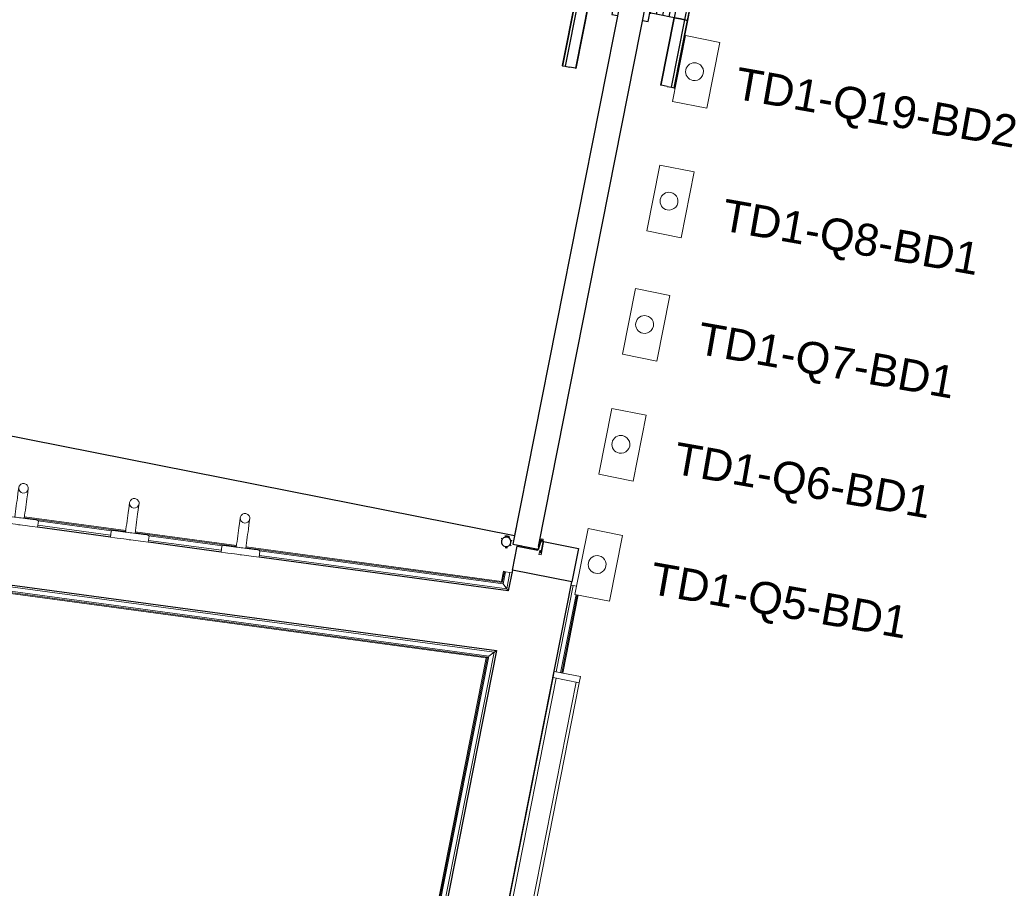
# Model space of a CAD drawing. Header units: millimetres. Extents: x -2845 to 74565, y -36590 to 13748.
# Tile 70 of 90: x 53018 to 54560, y -20668 to -19308. Entities that reach past the tile are written whole.
import ezdxf

# ---------------------------------------------------------------- set-up
doc = ezdxf.new("R2010")
doc.units = ezdxf.units.MM
for name, color, linetype, lineweight in [('A-DETL-GENF', 7, 'Continuous', 18), ('A-DOOR', 7, 'Continuous', 25), ('A-FLOR', 7, 'Continuous', 25), ('A-FLOR-HRAL', 7, 'Continuous', 18), ('A-WALL', 7, 'Continuous', 25), ('I-FURN', 7, 'Continuous', 18), ('INSTAL ELECTRIQUE', 7, 'Continuous', 18), ('MOBILIER', 7, 'Continuous', 18), ('Q-SPCQ', 7, 'Continuous', 18)]:
    doc.layers.add(name, color=color, linetype=linetype, lineweight=lineweight)
doc.styles.add('Arial_3', font='arial.ttf', dxfattribs={"height": 50})

# ---------------------------------------------------------------- blocks, each defined once
blk = doc.blocks.new('PRT_SIMPLE_HUI_58x68x48 - PRT_BOIS_1V_930x2040x40-V9-2021_015_1111_DCE_1_50_N0 FINI_CFO_PCN')
at = {"layer": 'A-DETL-GENF', "lineweight": 25}
h = blk.add_hatch(color=256, dxfattribs=at)
h.paths.add_polyline_path([(-483.8, -9.7), (-489, -8), (-508.5, -8), (-508.5, -11.5), (-502, -11.5), (-502.2, -10.2), (-505.2, -10.2), (-505.2, -9.3), (-488.2, -9.5), (-485.1, -10.6)])
h.paths.add_polyline_path([(-483.8, -9.7), (-485.1, -11.7), (-496.1, -13.2), (-500.5, -13.2), (-500.5, -14.5), (-495.8, -14.5), (-483.8, -12.8), (-483.8, -10.4)])
h = blk.add_hatch(color=256, dxfattribs=at)
h.paths.add_polyline_path([(413.8, -9.7), (413.8, -12.8), (426.3, -14.5), (430.5, -14.5), (430.2, -13.2), (425.7, -13.1), (415.1, -11.7), (414.5, -10.7)])
h.paths.add_polyline_path([(438.5, -8), (418.5, -8), (413.8, -9.7), (415.1, -10.6), (418.8, -9.3), (435.2, -9.6), (435.2, -10.2), (432, -10.2), (432, -11.5), (438.5, -11.5), (438.5, -8.7)])
at = {"layer": 'A-DETL-GENF'}
for p, q in [((-488.5, -8), (-508.5, -8)), ((-508.5, -8), (-508.5, -11.5)), ((-508.5, -11.5), (-502, -11.5)), ((-505.2, -10.2), (-505.2, -9.3)), ((-505.2, -9.3), (-488.7, -9.3)), ((-502, -10.2), (-505.2, -10.2)), ((-502, -11.5), (-502, -10.2)), ((-496.1, -13.2), (-500.5, -13.2)), ((-500.5, -13.2), (-500.5, -14.5)), ((-500.5, -14.5), (-496, -14.5)), ((-485.1, -11.7), (-496.1, -13.2)), ((-496, -14.5), (-483.8, -12.8)), ((-488.7, -9.3), (-485.1, -10.6)), ((-483.8, -9.7), (-488.5, -8)), ((-485.1, -10.6), (-485.1, -11.7)), ((-483.8, -12.8), (-483.8, -9.7)), ((418.5, -8), (413.8, -9.7)), ((413.8, -9.7), (413.8, -12.8)), ((413.8, -12.8), (426, -14.5)), ((415.1, -10.6), (418.7, -9.3)), ((415.1, -11.7), (415.1, -10.6)), ((426.1, -13.2), (415.1, -11.7)), ((438.5, -8), (418.5, -8)), ((418.7, -9.3), (435.2, -9.3)), ((426, -14.5), (430.5, -14.5)), ((430.5, -13.2), (426.1, -13.2)), ((430.5, -14.5), (430.5, -13.2)), ((435.2, -10.2), (432, -10.2)), ((432, -10.2), (432, -11.5)), ((432, -11.5), (438.5, -11.5)), ((435.2, -9.3), (435.2, -10.2)), ((438.5, -11.5), (438.5, -8))]:
    blk.add_line(p, q, dxfattribs=at)
at = {"layer": 'A-DOOR'}
for p, q in [((-427.1, 55), (-450.6, 55)), ((-450.6, 55), (-450.6, 54.5)), ((-450.6, 54.5), (-450.6, 50.4)), ((-427.1, 54.5), (-450.6, 54.5)), ((-450.6, 50.4), (-450.6, 43.3)), ((-427.1, 50.4), (-450.6, 50.4)), ((-319.6, 55), (-427.1, 55)), ((-427.1, 55), (-427.1, 54.5)), ((-427.1, 54.5), (-427.1, 55)), ((-427.1, 54.5), (-427.1, 50.4)), ((-319.6, 54.5), (-427.1, 54.5)), ((-427.1, 50.4), (-427.1, 54.5)), ((-427.1, 50.4), (-427.1, 43.3)), ((-319.6, 50.4), (-427.1, 50.4)), ((-427.1, 43.3), (-427.1, 50.4)), ((-319.6, 54.5), (-319.6, 55)), ((-319.6, 50.4), (-319.6, 54.5)), ((-319.6, 43.3), (-319.6, 50.4)), ((-450.6, 34), (-450.6, 43.3)), ((-450.6, 25.6), (-450.6, 34)), ((-427.1, 34), (-450.6, 34)), ((-427.1, 34), (-427.1, 43.3)), ((-427.1, 43.3), (-427.1, 34)), ((-427.1, 32.8), (-427.1, 34)), ((-319.6, 34), (-427.1, 34)), ((-427.1, 34), (-427.1, 25.6)), ((-427.1, 32.8), (-319.6, 32.8)), ((-319.6, 43.3), (-319.6, 34)), ((-319.6, 34), (-319.6, 32.8)), ((-450.6, 15.2), (-450.6, 25.6)), ((-427.1, 25.6), (-450.6, 25.6)), ((-427.1, 25.6), (-427.1, 15.2)), ((-450.6, 4.4), (-450.6, 15.2)), ((-427.1, 15.2), (-450.6, 15.2)), ((-450.6, -4), (-450.6, 4.4)), ((-450.6, 4.4), (-427.1, 4.4)), ((-427.1, 15.2), (-427.1, 4.4)), ((-427.1, 4.4), (-427.1, -4)), ((-499.5, -14.5), (-499.5, -54.5)), ((426, -14.5), (-496, -14.5)), ((-465.6, -5.5), (-465.6, -14.5)), ((-413.4, -5.5), (-465.6, -5.5)), ((-450.6, -4), (-450.6, -5)), ((-450.6, -5), (-427.1, -5)), ((-427.1, -5), (-427.1, -4)), ((-413.4, -14.5), (-413.4, -5.5)), ((430.5, -54.5), (430.5, -14.5)), ((-499.5, -54.5), (430.5, -54.5)), ((-465.6, -54.5), (-465.6, -63.5)), ((-413.4, -63.5), (-413.4, -54.5)), ((417, -54.5), (417, -977.5)), ((-465.6, -63.5), (-413.4, -63.5)), ((-427.1, -64), (-450.6, -64)), ((-450.6, -64), (-450.6, -65)), ((-450.6, -73.4), (-450.6, -65)), ((-450.6, -84.2), (-450.6, -73.4)), ((-427.1, -73.4), (-450.6, -73.4)), ((-427.1, -65), (-427.1, -64)), ((-427.1, -65), (-427.1, -73.4)), ((-427.1, -73.4), (-427.1, -84.2)), ((-450.6, -94.6), (-450.6, -84.2)), ((-450.6, -84.2), (-427.1, -84.2)), ((-427.1, -84.2), (-427.1, -94.6)), ((-450.6, -103), (-450.6, -94.6)), ((-450.6, -94.6), (-427.1, -94.6)), ((-450.6, -112.3), (-450.6, -103)), ((-450.6, -103), (-427.1, -103)), ((-427.1, -94.6), (-427.1, -103)), ((-427.1, -103), (-427.1, -101.8)), ((-319.6, -101.8), (-427.1, -101.8)), ((-427.1, -112.3), (-427.1, -103)), ((-427.1, -103), (-319.6, -103)), ((-427.1, -103), (-427.1, -112.3)), ((-319.6, -101.8), (-319.6, -103)), ((-319.6, -103), (-319.6, -112.3)), ((-450.6, -112.3), (-450.6, -119.4)), ((-450.6, -119.4), (-450.6, -123.5)), ((-450.6, -119.4), (-427.1, -119.4)), ((-427.1, -112.3), (-427.1, -119.4)), ((-427.1, -119.4), (-427.1, -112.3)), ((-427.1, -119.4), (-427.1, -123.5)), ((-427.1, -119.4), (-319.6, -119.4)), ((-427.1, -123.5), (-427.1, -119.4)), ((-319.6, -119.4), (-319.6, -112.3)), ((-319.6, -123.5), (-319.6, -119.4)), ((-450.6, -123.5), (-450.6, -124)), ((-450.6, -123.5), (-427.1, -123.5)), ((-450.6, -124), (-427.1, -124)), ((-427.1, -123.5), (-427.1, -124)), ((-427.1, -123.5), (-319.6, -123.5)), ((-427.1, -124), (-427.1, -123.5)), ((-427.1, -124), (-319.6, -124)), ((-319.6, -124), (-319.6, -123.5))]:
    blk.add_line(p, q, dxfattribs=at)
for radius, start, end in [(7.5, 360, 180), (7.5, 135, 165), (9.12, 111.9887, 120), (7.5, 60, 120), (9.12, 60, 68.0113), (9.12, 155.8208, 180), (9.12, 180, 204.1792), (7.5, 180, 360), (7.5, 180, 240), (9.12, 240, 248.0113), (7.5, 270, 0), (7.5, 0, 30), (9.12, 0, 24.1792)]:
    blk.add_arc((429, -65.5), radius, start, end, dxfattribs=at)
at = {"layer": 'Q-SPCQ'}
for p, q in [((430.5, -40.5), (430.5, -54.5)), ((430.5, -54.5), (403.5, -54.5))]:
    blk.add_line(p, q, dxfattribs=at)
blk = doc.blocks.new('Garde-corps - Garde-corps-506028-2021_015_1111_DCE_1_50_N0 FINI_CFO_PCN')
at = {"layer": 'A-FLOR-HRAL'}
for p, q in [((15.2, -20108), (-143.3, -20086.5)), ((15, -20109.6), (-143.6, -20088.1)), ((-8.5, -20115.4), (-122.5, -20099.9)), ((-6.9, -20108.4), (-122.1, -20092.8)), ((188.4, -20133.1), (29.9, -20111.6)), ((188.6, -20131.4), (30.1, -20110)), ((166.5, -20131.9), (51.3, -20116.3)), ((164.9, -20138.8), (51, -20123.4)), ((603.3, -20187.6), (203.5, -20133.5)), ((604.7, -20189.5), (203.3, -20135.1)), ((611.7, -20199.4), (224.4, -20146.9)), ((606.1, -20191.4), (224.7, -20139.8)), ((606.5, -20171.8), (603.3, -20187.6)), ((608.1, -20172.1), (604.7, -20189.5)), ((609.8, -20172.5), (606.1, -20191.4)), ((608.1, -20172.1), (606.5, -20171.8)), ((608.1, -20172.1), (609.8, -20172.5)), ((609.8, -20172.5), (616.8, -20173.9)), ((616.8, -20173.9), (611.7, -20199.4)), ((619.7, -20174.4), (616.8, -20173.9)), ((606.1, -20191.4), (611.7, -20199.4))]:
    blk.add_line(p, q, dxfattribs=at)
for points, knots in [([(603.3, -20187.6), (603.4, -20187.6), (603.4, -20187.7), (603.5, -20187.8), (603.6, -20188), (603.7, -20188.2), (603.8, -20188.3), (604, -20188.5), (604.1, -20188.6), (604.1, -20188.8), (604.2, -20188.9), (604.3, -20189), (604.5, -20189.2), (604.6, -20189.4), (604.7, -20189.5)], [0.1, 0.1, 0.1, 0.1, 0.2, 0.3, 0.4, 0.475, 0.55, 0.6, 0.65, 0.7, 0.75, 0.8, 0.85, 1, 1, 1, 1]), ([(611.7, -20199.4), (611.7, -20199.4), (611.8, -20199.4), (611.9, -20199.6), (612.1, -20199.8), (612.2, -20200), (612.3, -20200.2), (612.5, -20200.4), (612.7, -20200.7), (612.9, -20201), (613.1, -20201.3), (613.3, -20201.5), (613.6, -20202), (613.9, -20202.4), (614.1, -20202.7)], [0, 0, 0, 0, 0.166667, 0.25, 0.333333, 0.416667, 0.458333, 0.5, 0.583333, 0.666667, 0.708333, 0.75, 0.833333, 1, 1, 1, 1])]:
    blk.add_open_spline(points, degree=3, knots=knots, dxfattribs=at)
blk = doc.blocks.new('Garde-corps - Garde-corps-506761-2021_015_1111_DCE_1_50_N0 FINI_CFO_PCN')
at = {"layer": 'A-FLOR-HRAL'}
for p, q in [((-2429.1, -19889.3), (592.1, -20298.7)), ((-2423.1, -19897.3), (583.7, -20304.7)), ((-2421.6, -19899.3), (581.6, -20306.2)), ((-2420.2, -19901.1), (579.6, -20307.6)), ((592.1, -20298.7), (441.7, -21060)), ((583.7, -20304.7), (592.1, -20298.7)), ((579.6, -20307.6), (222.9, -22112.6)), ((581.6, -20306.2), (224.4, -22113.9)), ((583.7, -20304.7), (393, -21269.5))]:
    blk.add_line(p, q, dxfattribs=at)
for points, knots in [([(592.1, -20298.7), (592.1, -20298.7), (592.2, -20298.6), (592.4, -20298.5), (592.6, -20298.3), (592.8, -20298.2), (593, -20298), (593.2, -20297.9), (593.5, -20297.7), (593.7, -20297.5), (594, -20297.3), (594.3, -20297.1), (594.9, -20296.7), (595.4, -20296.3), (595.7, -20296.1)], [0, 0, 0, 0, 0.166667, 0.25, 0.333333, 0.416667, 0.458333, 0.5, 0.583333, 0.625, 0.666667, 0.75, 0.833333, 1, 1, 1, 1]), ([(579.6, -20307.6), (579.7, -20307.6), (579.7, -20307.5), (579.8, -20307.4), (580, -20307.3), (580.1, -20307.2), (580.3, -20307.1), (580.4, -20307), (580.5, -20306.9), (580.7, -20306.8), (580.8, -20306.7), (581, -20306.6), (581.1, -20306.5), (581.3, -20306.4), (581.4, -20306.3), (581.5, -20306.2), (581.6, -20306.2)], [0.1, 0.1, 0.1, 0.1, 0.2, 0.3, 0.4, 0.45, 0.5, 0.55, 0.6, 0.65, 0.7, 0.75, 0.8, 0.85, 0.9, 1, 1, 1, 1])]:
    blk.add_open_spline(points, degree=3, knots=knots, dxfattribs=at)
blk = doc.blocks.new('Garde-corps - Garde-corps-511836-2021_015_1111_DCE_1_50_N0 FINI_CFO_PCN')
at = {"layer": 'A-FLOR-HRAL'}
for p, q in [((689.1, -20329.2), (715.7, -20194.2)), ((715.7, -20194.2), (712.8, -20193.6)), ((715.7, -20194.2), (721.1, -20195.3)), ((696, -20330.6), (720.2, -20208.3)), ((697.8, -20330.9), (721.9, -20208.6)), ((699.4, -20331.2), (723.5, -20208.9))]:
    blk.add_line(p, q, dxfattribs=at)
blk = doc.blocks.new('72_PATERE_HEWI SERIE 477 - Colour - 92 Anthracite grey-566101-2021_015_1111_DCE_1_50_N0 FINI_CFO_PCN')
at = {"layer": 'A-DETL-GENF'}
for p, q in [((-10342.3, -18757.7), (-10342.8, -18762.6)), ((-10342.2, -18756.2), (-10342.3, -18757.7)), ((-10342.1, -18755.1), (-10342.2, -18756.2)), ((-10340.4, -18753.8), (-10342.1, -18755.1)), ((-10331, -18754.7), (-10340.4, -18753.8)), ((-10331.8, -18762.8), (-10331, -18754.7)), ((-10398.4, -18776.9), (-10398.6, -18778.1)), ((-10397.9, -18775.6), (-10398.4, -18776.9)), ((-10397.3, -18774.5), (-10397.9, -18775.6)), ((-10396.4, -18773.5), (-10397.3, -18774.5)), ((-10395.4, -18772.7), (-10396.4, -18773.5)), ((-10394.3, -18772), (-10395.4, -18772.7)), ((-10392.6, -18771.5), (-10394.3, -18772)), ((-10391.1, -18771.4), (-10392.6, -18771.5)), ((-10384.9, -18772), (-10391.1, -18771.4)), ((-10391.1, -18771.4), (-10387.7, -18772.2)), ((-10387.7, -18772.2), (-10391.1, -18771.4)), ((-10387.7, -18772.2), (-10385.4, -18774.1)), ((-10385.4, -18774.1), (-10387.7, -18772.2)), ((-10385.4, -18774.1), (-10384, -18776.8)), ((-10384, -18776.8), (-10385.4, -18774.1)), ((-10381.2, -18772.3), (-10384.9, -18772)), ((-10384, -18776.8), (-10383.7, -18779.6)), ((-10383.7, -18779.6), (-10384, -18776.8)), ((-10374.6, -18773), (-10381.2, -18772.3)), ((-10370.3, -18773.4), (-10374.6, -18773)), ((-10365.9, -18773.9), (-10370.3, -18773.4)), ((-10361.6, -18774.3), (-10365.9, -18773.9)), ((-10357.2, -18774.7), (-10361.6, -18774.3)), ((-10352.9, -18775.2), (-10357.2, -18774.7)), ((-10348.5, -18775.6), (-10352.9, -18775.2)), ((-10344.2, -18776), (-10348.5, -18775.6)), ((-10343.6, -18770.8), (-10345.1, -18785.5)), ((-10344.4, -18778.2), (-10344.2, -18776)), ((-10342.8, -18762.6), (-10343.6, -18770.8)), ((-10333.3, -18778.3), (-10332.9, -18774.4)), ((-10332.9, -18774.4), (-10332.6, -18770.7)), ((-10332.6, -18770.7), (-10332.2, -18767.2)), ((-10332.2, -18767.2), (-10331.8, -18762.8)), ((-10398.6, -18778.1), (-10398.6, -18779.4)), ((-10398.6, -18779.4), (-10398.4, -18780.7)), ((-10398.4, -18780.7), (-10398, -18782)), ((-10398, -18782), (-10397.4, -18783.1)), ((-10397.4, -18783.1), (-10396.5, -18784.1)), ((-10396.5, -18784.1), (-10395.5, -18785)), ((-10395.5, -18785), (-10394.4, -18785.6)), ((-10394.4, -18785.6), (-10393.3, -18786.1)), ((-10393.3, -18786.1), (-10391.9, -18786.3)), ((-10389.1, -18786.1), (-10391.9, -18786.3)), ((-10391.9, -18786.3), (-10389.1, -18786.1)), ((-10391.9, -18786.3), (-10386.3, -18786.9)), ((-10386.4, -18784.7), (-10389.1, -18786.1)), ((-10389.1, -18786.1), (-10386.4, -18784.7)), ((-10384.5, -18782.3), (-10386.4, -18784.7)), ((-10386.4, -18784.7), (-10384.5, -18782.3)), ((-10386.3, -18786.9), (-10382.7, -18787.3)), ((-10383.7, -18779.6), (-10384.5, -18782.3)), ((-10384.5, -18782.3), (-10383.7, -18779.6)), ((-10382.7, -18787.3), (-10376.1, -18787.9)), ((-10376.1, -18787.9), (-10371.8, -18788.3)), ((-10371.8, -18788.3), (-10367.4, -18788.8)), ((-10367.4, -18788.8), (-10363.1, -18789.2)), ((-10363.1, -18789.2), (-10358.7, -18789.6)), ((-10358.7, -18789.6), (-10354.3, -18790.1)), ((-10354.3, -18790.1), (-10350, -18790.5)), ((-10350, -18790.5), (-10345.6, -18790.9)), ((-10345.7, -18791.4), (-10346.1, -18795.2)), ((-10345.1, -18785.5), (-10345.7, -18791.4)), ((-10345.6, -18790.9), (-10345.4, -18788.8)), ((-10345.4, -18788.8), (-10345.2, -18786.1)), ((-10345.2, -18786.1), (-10344.9, -18783.5)), ((-10344.9, -18783.5), (-10344.6, -18780.8)), ((-10344.6, -18780.8), (-10344.4, -18778.2)), ((-10334.8, -18793.4), (-10334.4, -18789.6)), ((-10334.4, -18789.6), (-10334.2, -18787)), ((-10334.2, -18787), (-10333.9, -18784.6)), ((-10333.9, -18784.6), (-10333.7, -18782.1)), ((-10333.7, -18782.1), (-10333.3, -18778.3)), ((-10347.2, -18806.7), (-10347.5, -18809.8)), ((-10346.8, -18802.5), (-10347.2, -18806.7)), ((-10346.4, -18799), (-10346.8, -18802.5)), ((-10346.1, -18795.2), (-10346.4, -18799)), ((-10336.9, -18814.4), (-10336.2, -18807.6)), ((-10336.2, -18807.6), (-10335.8, -18803.7)), ((-10335.8, -18803.7), (-10334.8, -18793.4)), ((-10347.6, -18810.7), (-10347.7, -18811.7)), ((-10347.7, -18811.7), (-10346.4, -18813.5)), ((-10347.5, -18809.8), (-10347.6, -18810.7)), ((-10346.4, -18813.5), (-10341.6, -18813.9)), ((-10341.6, -18813.9), (-10336.9, -18814.4))]:
    blk.add_line(p, q, dxfattribs=at)
blk = doc.blocks.new('72_VITRINE D_AFFICHAGE_GEN - Ursus 2x1-575992-2021_015_1111_DCE_1_50_N0 FINI_CFO_PCN')
at = {"layer": 'I-FURN'}
for p, q in [((686.1, -20328.6), (684.2, -20338.4)), ((727.3, -20336.7), (686.1, -20328.6)), ((684.2, -20338.4), (347.8, -22040.5)), ((352.7, -22041.5), (689.1, -20339.4)), ((720.5, -20345.6), (384.1, -22047.7)), ((389, -22048.6), (725.4, -20346.5)), ((689.1, -20339.4), (684.2, -20338.4)), ((684.2, -20338.4), (725.4, -20346.5)), ((725.4, -20346.5), (720.5, -20345.6)), ((725.4, -20346.5), (727.3, -20336.7)), ((347.8, -22040.5), (345.9, -22050.3)), ((347.8, -22040.5), (352.7, -22041.5)), ((389, -22048.6), (347.8, -22040.5)), ((345.9, -22050.3), (387.1, -22058.4)), ((384.1, -22047.7), (389, -22048.6)), ((387.1, -22058.4), (389, -22048.6))]:
    blk.add_line(p, q, dxfattribs=at)
blk = doc.blocks.new('B02_ARC_rvt-1-2021_015_1111_DCE_1_50_N0 FINI_CFO_PCN')
at = {"layer": 'A-FLOR'}
for p, q in [((620.6, -20169.9), (628.1, -20132.3)), ((628.1, -20132.3), (660.4, -20138.7)), ((663.4, -20123.9), (664.6, -20124.2)), ((665.9, -20124.4), (667.8, -20124.8)), ((669.2, -20125.1), (724.2, -20136)), ((660.4, -20138.7), (660.7, -20137.2)), ((724.2, -20136), (713.8, -20188.3))]:
    blk.add_line(p, q, dxfattribs=at)
at = {"layer": 'A-WALL'}
for p, q in [((-2431.7, -19886), (595.7, -20296.1)), ((-8.9, -20118.3), (-122.9, -20102.9)), ((164.5, -20141.8), (50.6, -20126.4)), ((614.1, -20202.7), (224, -20149.9)), ((620.6, -20169.9), (614.1, -20202.7)), ((713.8, -20188.3), (620.6, -20169.9)), ((317.3, -22194.9), (713.8, -20188.3)), ((595.7, -20296.1), (234.7, -22122.9))]:
    blk.add_line(p, q, dxfattribs=at)
at = {"layer": 'A-DOOR', "lineweight": 18, "rotation": 258.8212149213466}
blk.add_blockref('PRT_SIMPLE_HUI_58x68x48 - PRT_BOIS_1V_930x2040x40-V9-2021_015_1111_DCE_1_50_N0 FINI_CFO_PCN', (758.4, -19717.7), dxfattribs=at)
at = {"layer": 'A-FLOR-HRAL', "lineweight": 18}
for name in ['Garde-corps - Garde-corps-506028-2021_015_1111_DCE_1_50_N0 FINI_CFO_PCN', 'Garde-corps - Garde-corps-506761-2021_015_1111_DCE_1_50_N0 FINI_CFO_PCN', 'Garde-corps - Garde-corps-511836-2021_015_1111_DCE_1_50_N0 FINI_CFO_PCN']:
    blk.add_blockref(name, (0, 0), dxfattribs=at)
at = {"layer": 'MOBILIER', "lineweight": 18, "rotation": 267.9489626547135}
for p in [(18250.1, -31098.5), (18423.5, -31122), (18596.9, -31145.5)]:
    blk.add_blockref('72_PATERE_HEWI SERIE 477 - Colour - 92 Anthracite grey-566101-2021_015_1111_DCE_1_50_N0 FINI_CFO_PCN', p, dxfattribs=at)
at = {"layer": 'MOBILIER', "lineweight": 18}
blk.add_blockref('72_VITRINE D_AFFICHAGE_GEN - Ursus 2x1-575992-2021_015_1111_DCE_1_50_N0 FINI_CFO_PCN', (0, 0), dxfattribs=at)
blk = doc.blocks.new('602_BOITE DE DERIVATION - 105X105X50 GENERIQUE-7162866-2021_015_1111_DCE_1_50_N0 FINI_CFO_PCN')
at = {"layer": 'INSTAL ELECTRIQUE'}
for p, q in [((718.6, -20208), (739, -20104.9)), ((739, -20104.9), (792.9, -20115.6)), ((792.9, -20115.6), (772.6, -20218.6)), ((772.6, -20218.6), (718.6, -20208))]:
    blk.add_line(p, q, dxfattribs=at)
for start, end in [(78.8212, 258.8212), (258.8212, 78.8212)]:
    blk.add_arc((753.3, -20161.3), 14, start, end, dxfattribs=at)
blk = doc.blocks.new('602_BOITE DE DERIVATION - 105X105X50 GENERIQUE-7162872-2021_015_1111_DCE_1_50_N0 FINI_CFO_PCN')
at = {"layer": 'INSTAL ELECTRIQUE'}
for p, q in [((755.8, -20019.9), (776.1, -19916.9)), ((776.1, -19916.9), (830.1, -19927.5)), ((830.1, -19927.5), (809.7, -20030.6)), ((809.7, -20030.6), (755.8, -20019.9))]:
    blk.add_line(p, q, dxfattribs=at)
for start, end in [(78.8212, 258.8212), (258.8212, 78.8212)]:
    blk.add_arc((790.5, -19973.2), 14, start, end, dxfattribs=at)
blk = doc.blocks.new('602_BOITE DE DERIVATION - 105X105X50 GENERIQUE-7162878-2021_015_1111_DCE_1_50_N0 FINI_CFO_PCN')
at = {"layer": 'INSTAL ELECTRIQUE'}
for p, q in [((792.9, -19832.1), (813.2, -19729.1)), ((813.2, -19729.1), (867.2, -19739.8)), ((867.2, -19739.8), (846.8, -19842.8)), ((846.8, -19842.8), (792.9, -19832.1))]:
    blk.add_line(p, q, dxfattribs=at)
for start, end in [(78.8212, 258.8212), (258.8212, 78.8212)]:
    blk.add_arc((827.6, -19785.5), 14, start, end, dxfattribs=at)
blk = doc.blocks.new('602_BOITE DE DERIVATION - 105X105X50 GENERIQUE-7162884-2021_015_1111_DCE_1_50_N0 FINI_CFO_PCN')
at = {"layer": 'INSTAL ELECTRIQUE'}
for p, q in [((831.1, -19639), (851.4, -19536)), ((851.4, -19536), (905.4, -19546.6)), ((905.4, -19546.6), (885, -19649.6)), ((885, -19649.6), (831.1, -19639))]:
    blk.add_line(p, q, dxfattribs=at)
for start, end in [(78.8212, 258.8212), (258.8212, 78.8212)]:
    blk.add_arc((865.8, -19592.3), 14, start, end, dxfattribs=at)
blk = doc.blocks.new('602_BOITE DE DERIVATION - 105X105X50 GENERIQUE-7162938-2021_015_1111_DCE_1_50_N0 FINI_CFO_PCN')
at = {"layer": 'INSTAL ELECTRIQUE'}
for p, q in [((871.1, -19436.3), (891.5, -19333.2)), ((891.5, -19333.2), (945.4, -19343.9)), ((945.4, -19343.9), (925.1, -19446.9)), ((925.1, -19446.9), (871.1, -19436.3))]:
    blk.add_line(p, q, dxfattribs=at)
for start, end in [(78.8212, 258.8212), (258.8212, 78.8212)]:
    blk.add_arc((905.8, -19389.6), 14, start, end, dxfattribs=at)
blk = doc.blocks.new('B02_ELE_rvt-1-2021_015_1111_DCE_1_50_N0 FINI_CFO_PCN')
at = {"layer": 'INSTAL ELECTRIQUE', "color": 253, "lineweight": 18, "true_color": 0xaaaaaa}
for name in ['602_BOITE DE DERIVATION - 105X105X50 GENERIQUE-7162938-2021_015_1111_DCE_1_50_N0 FINI_CFO_PCN', '602_BOITE DE DERIVATION - 105X105X50 GENERIQUE-7162884-2021_015_1111_DCE_1_50_N0 FINI_CFO_PCN', '602_BOITE DE DERIVATION - 105X105X50 GENERIQUE-7162878-2021_015_1111_DCE_1_50_N0 FINI_CFO_PCN', '602_BOITE DE DERIVATION - 105X105X50 GENERIQUE-7162872-2021_015_1111_DCE_1_50_N0 FINI_CFO_PCN', '602_BOITE DE DERIVATION - 105X105X50 GENERIQUE-7162866-2021_015_1111_DCE_1_50_N0 FINI_CFO_PCN']:
    blk.add_blockref(name, (0, 0), dxfattribs=at)
at = {"layer": 'INSTAL ELECTRIQUE', "lineweight": 9, "char_height": 50, "attachment_point": 1, "rotation": 350, "style": 'Arial_3'}
for s, insert, width in [('TD1-Q19-BD2', (974.9, -19382.2), 537.131), ('TD1-Q8-BD1', (954.3, -19588.4), 489.029), ('TD1-Q7-BD1', (916.2, -19781.6), 489.029), ('TD1-Q6-BD1', (879.1, -19969.3), 489.029), ('TD1-Q5-BD1', (841.9, -20157.4), 489.029)]:
    blk.add_mtext(s, dxfattribs=dict(at, insert=insert, width=width))

msp = doc.modelspace()

# ---------------------------------------------------------------- block references
at = {"lineweight": 5}
for name in ['B02_ARC_rvt-1-2021_015_1111_DCE_1_50_N0 FINI_CFO_PCN', 'B02_ELE_rvt-1-2021_015_1111_DCE_1_50_N0 FINI_CFO_PCN']:
    msp.add_blockref(name, (53169.3, 0), dxfattribs=at)

doc.saveas('drawing.dxf')
